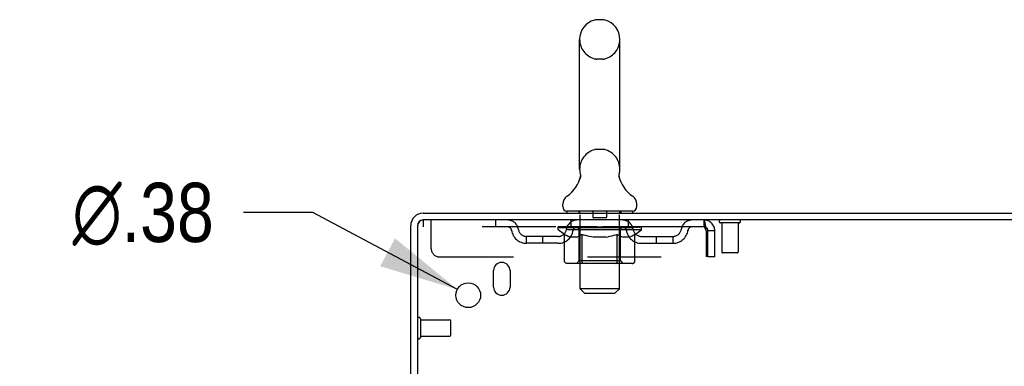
# Model space of a CAD drawing. Header units: inches. Extents: x 0 to 204, y 0 to 132.
# Tile 111 of 113: x 112.26 to 127.24, y 87.13 to 92.41. Entities that reach past the tile are written whole.
import ezdxf

# ---------------------------------------------------------------- set-up
doc = ezdxf.new("R2010")
doc.units = ezdxf.units.IN
doc.header["$LTSCALE"] = 11.243375
doc.header["$MEASUREMENT"] = 0
doc.linetypes.add('HIDDEN', pattern=[0.2, 0.1, -0.1])
doc.layers.get('0').update_dxf_attribs({"linetype": 'CONTINUOUS'})
doc.layers.add('DEFAULT_2', color=8, linetype='HIDDEN')
doc.layers.add('DIMENSIONS', color=7, linetype='CONTINUOUS')
doc.styles.get("Standard").update_dxf_attribs({"font": 'arial.ttf'})
doc.styles.add('TEXTSTYLE_1', font='gdt', dxfattribs={"width": 0.8})
doc.dimstyles.new('DIMSTYLE_2', dxfattribs={"dimtxt": 0.901875, "dimasz": 1.2025, "dimexe": 0.09, "dimexo": 0.07, "dimgap": 0.09, "dimtad": 0, "dimtih": 1, "dimtoh": 1, "dimzin": 4, "dimdsep": 46, "dimtxsty": 'Standard', "dimblk": '_FILLED', "dimblk1": '_FILLED', "dimblk2": '_FILLED', "dimcen": 0.09, "dimadec": 3, "dimazin": 1, "dimtfac": 1, "dimtdec": 3, "dimtofl": 0, "dimtmove": 0, "dimatfit": 1, "dimldrblk": '_FILLED', "dimfxl": 0, "dimtolj": 1, "dimtzin": 4, "dimarcsym": 0})

# ---------------------------------------------------------------- blocks, each defined once
blk = doc.blocks.new('_FILLED')
at = {"color": 0, "linetype": 'ByBlock'}
blk.add_solid([(0, 0), (-1, 0.2), (-1, -0.2)], dxfattribs=at)
blk = doc.blocks.new('*D26')
at = {"layer": 'DIMENSIONS', "color": 2, "linetype": 'Continuous'}
for p, q in [((116.719, 89.471), (115.666, 89.471)), ((118.919, 88.298), (116.719, 89.471))]:
    blk.add_line(p, q, dxfattribs=at)
at = {"layer": 'DIMENSIONS', "color": 2, "linetype": 'Continuous', "xscale": 1.2025, "yscale": 1.2025, "zscale": 1.2025, "rotation": 331.9294778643}
blk.add_blockref('_FILLED', (118.919, 88.298), dxfattribs=at)
at = {"layer": 'DIMENSIONS', "color": 2, "linetype": 'Continuous', "insert": (115.215, 89.922), "char_height": 0.90187, "width": 2.95261, "attachment_point": 3, "line_spacing_factor": 0.9, "style": 'TEXTSTYLE_1'}
blk.add_mtext('{\\fgdt;n}\\fArial;.38', dxfattribs=at)

msp = doc.modelspace()

# ---------------------------------------------------------------- linework, layer by layer
at = {"color": 7, "linetype": 'Continuous'}
for p, q in [((121.128, 92.405), (121.041, 92.405)), ((120.778, 90.13), (120.778, 92.105)), ((121.39, 90.13), (121.39, 92.105)), ((121.378, 90.031), (121.379, 90.036)), ((121.378, 90.026), (121.378, 90.031)), ((121.379, 90.021), (121.378, 90.026)), ((121.379, 90.041), (121.38, 90.046)), ((121.379, 90.036), (121.379, 90.041)), ((121.379, 90.016), (121.379, 90.021)), ((121.379, 90.011), (121.379, 90.016)), ((121.38, 90.006), (121.379, 90.011)), ((121.38, 90.046), (121.38, 90.051)), ((121.381, 90.001), (121.38, 90.006)), ((121.381, 90.056), (121.382, 90.06)), ((121.382, 89.997), (121.381, 90.001)), ((121.383, 89.993), (121.382, 89.997)), ((120.784, 89.987), (120.783, 89.982)), ((120.522, 89.559), (120.522, 89.598)), ((121.647, 89.559), (121.647, 89.598)), ((120.584, 89.49), (120.584, 89.46)), ((121.584, 89.49), (120.584, 89.49)), ((121.584, 89.49), (121.584, 89.46))]:
    msp.add_line(p, q, dxfattribs=at)
at = {"color": 3, "linetype": 'Continuous'}
for p, q in [((118.398, 89.46), (142.157, 89.46)), ((118.209, 86.043), (118.209, 89.271)), ((118.313, 89.266), (118.313, 86.042)), ((142.209, 89.356), (118.403, 89.356)), ((119.469, 88.335), (119.469, 88.585)), ((119.719, 88.585), (119.719, 88.335))]:
    msp.add_line(p, q, dxfattribs=at)
at = {"color": 7, "linetype": 'Continuous'}
for points in [[(120.786, 90.06), (120.787, 90.056), (120.788, 90.051), (120.789, 90.046), (120.79, 90.041), (120.79, 90.036), (120.79, 90.031), (120.79, 90.026), (120.79, 90.021), (120.79, 90.016), (120.789, 90.011), (120.789, 90.006), (120.788, 90.001), (120.787, 89.997), (120.786, 89.992), (120.784, 89.987)], [(121.38, 90.051), (121.381, 90.056), (121.382, 90.06)]]:
    msp.add_lwpolyline(points, dxfattribs=at)
at = {"color": 3, "linetype": 'Continuous'}
msp.add_circle((119.084, 88.21), 0.188, dxfattribs=at)
at = {"color": 7, "linetype": 'Continuous'}
for centre, radius, start, end in [((121.084, 92.105), 0.306, 105.6303, 180), ((121.041, 92.261), 0.144, 90, 105.6303), ((121.128, 92.261), 0.144, 74.3697, 90), ((121.084, 92.105), 0.306, 0, 74.3697), ((120.286, 90.146), 0.523, 304.6624, 347.2389), ((121.084, 90.13), 0.306, 180, 193.2053), ((121.882, 90.146), 0.523, 192.7611, 235.3376), ((121.084, 90.13), 0.306, 346.7947, 360), ((120.666, 89.598), 0.144, 124.6624, 180), ((121.503, 89.598), 0.144, 360, 55.3376), ((120.591, 89.559), 0.069, 180, 265), ((121.578, 89.559), 0.069, 275, 360), ((118.398, 89.271), 0.085, 90, 180)]:
    msp.add_arc(centre, radius, start, end, dxfattribs=at)
at = {"color": 3, "linetype": 'Continuous'}
for centre, radius, start, end in [((118.398, 89.271), 0.189, 90, 180), ((118.403, 89.266), 0.09, 90, 180), ((119.594, 88.585), 0.125, 0, 180), ((119.594, 88.335), 0.125, 180, 360)]:
    msp.add_arc(centre, radius, start, end, dxfattribs=at)
at = {"layer": 'DEFAULT_2', "color": 8, "linetype": 'HIDDEN'}
for p, q in [((121.128, 91.805), (121.041, 91.805)), ((121.128, 90.43), (121.041, 90.43)), ((120.764, 89.49), (120.764, 89.46)), ((120.784, 88.309), (120.784, 89.46)), ((120.979, 89.48), (120.979, 89.4)), ((121.189, 89.48), (121.189, 89.4)), ((121.384, 88.309), (121.384, 89.46)), ((121.404, 89.49), (121.404, 89.46)), ((118.397, 89.356), (118.397, 89.252)), ((118.397, 89.356), (118.403, 89.356)), ((122.667, 89.252), (118.397, 89.252)), ((118.522, 88.918), (118.522, 89.356)), ((119.497, 89.356), (119.497, 89.252)), ((120.451, 89.205), (120.451, 89.245)), ((120.451, 89.245), (120.757, 89.245)), ((120.452, 89.245), (120.452, 89.249)), ((120.572, 89.248), (120.452, 89.249)), ((120.461, 89.245), (120.461, 89.252)), ((120.469, 89.242), (120.469, 89.245)), ((120.469, 89.242), (121.699, 89.242)), ((120.478, 89.242), (120.478, 89.245)), ((120.479, 89.242), (120.479, 89.245)), ((120.489, 89.245), (120.489, 89.252)), ((120.505, 89.242), (120.505, 89.245)), ((120.507, 89.242), (120.507, 89.245)), ((120.536, 89.245), (120.536, 89.252)), ((120.55, 89.242), (120.55, 89.245)), ((120.553, 89.242), (120.553, 89.245)), ((120.572, 89.245), (120.572, 89.248)), ((120.599, 89.245), (120.599, 89.252)), ((120.601, 89.242), (120.601, 89.245)), ((120.601, 89.242), (120.601, 89.245)), ((120.604, 89.242), (120.604, 89.245)), ((120.611, 89.242), (120.611, 89.245)), ((120.612, 89.242), (120.612, 89.245)), ((120.615, 89.242), (120.615, 89.245)), ((120.618, 89.242), (120.618, 89.246)), ((120.623, 89.242), (120.623, 89.245)), ((120.637, 89.242), (120.637, 89.245)), ((120.647, 89.252), (120.647, 89.356)), ((120.655, 89.242), (120.655, 89.247)), ((120.655, 89.242), (120.655, 89.245)), ((120.676, 89.242), (120.676, 89.245)), ((120.676, 89.242), (120.676, 89.245)), ((120.677, 89.245), (120.677, 89.252)), ((120.687, 89.242), (120.687, 89.245)), ((120.691, 89.242), (120.691, 89.245)), ((120.7, 89.242), (120.7, 89.245)), ((120.712, 89.242), (120.712, 89.249)), ((120.727, 89.242), (120.727, 89.245)), ((120.73, 89.242), (120.73, 89.245)), ((120.757, 89.242), (120.757, 89.245)), ((120.824, 89.245), (120.762, 89.245)), ((120.768, 89.245), (120.768, 89.252)), ((120.774, 89.242), (120.774, 89.245)), ((120.779, 89.242), (120.779, 89.245)), ((120.785, 89.242), (120.785, 89.25)), ((120.789, 89.242), (120.789, 89.245)), ((120.8, 89.242), (120.8, 89.245)), ((120.824, 89.242), (120.824, 89.245)), ((120.899, 89.245), (120.84, 89.245)), ((120.86, 89.242), (120.86, 89.245)), ((120.868, 89.245), (120.868, 89.252)), ((120.871, 89.242), (120.871, 89.245)), ((120.874, 89.242), (120.874, 89.251)), ((120.876, 89.242), (120.876, 89.245)), ((120.884, 89.242), (120.884, 89.245)), ((120.899, 89.242), (120.899, 89.245)), ((120.98, 89.245), (120.925, 89.245)), ((120.938, 89.242), (120.938, 89.245)), ((120.97, 89.245), (121.084, 89.252)), ((120.974, 89.245), (120.974, 89.252)), ((120.975, 89.251), (120.974, 89.252)), ((120.975, 89.245), (120.975, 89.251)), ((120.975, 89.242), (120.975, 89.245)), ((120.979, 89.242), (120.979, 89.245)), ((120.98, 89.242), (120.98, 89.245)), ((120.98, 89.242), (120.98, 89.245)), ((121.179, 89.39), (120.989, 89.39)), ((121.063, 89.245), (121.015, 89.245)), ((121.021, 89.242), (121.021, 89.245)), ((121.063, 89.242), (121.063, 89.245)), ((121.082, 89.245), (121.082, 89.245)), ((121.082, 89.242), (121.082, 89.245)), ((121.082, 89.242), (121.082, 89.245)), ((121.084, 89.245), (121.084, 89.252)), ((121.084, 89.252), (121.199, 89.245)), ((121.087, 89.242), (121.087, 89.245)), ((121.087, 89.242), (121.087, 89.245)), ((121.087, 89.245), (121.087, 89.245)), ((121.105, 89.242), (121.105, 89.245)), ((121.105, 89.245), (121.153, 89.245)), ((121.148, 89.242), (121.148, 89.245)), ((121.188, 89.242), (121.188, 89.245)), ((121.189, 89.242), (121.189, 89.245)), ((121.189, 89.245), (121.243, 89.245)), ((121.19, 89.242), (121.19, 89.245)), ((121.194, 89.245), (121.194, 89.252)), ((121.194, 89.251), (121.194, 89.252)), ((121.194, 89.245), (121.194, 89.251)), ((121.194, 89.242), (121.194, 89.245)), ((121.23, 89.242), (121.23, 89.245)), ((121.269, 89.242), (121.269, 89.245)), ((121.269, 89.245), (121.328, 89.245)), ((121.285, 89.242), (121.285, 89.245)), ((121.292, 89.242), (121.292, 89.245)), ((121.295, 89.242), (121.295, 89.251)), ((121.297, 89.242), (121.297, 89.245)), ((121.301, 89.245), (121.301, 89.252)), ((121.308, 89.242), (121.308, 89.245)), ((121.344, 89.242), (121.344, 89.245)), ((121.344, 89.245), (121.406, 89.245)), ((121.368, 89.242), (121.368, 89.245)), ((121.379, 89.242), (121.379, 89.245)), ((121.383, 89.242), (121.383, 89.25)), ((121.389, 89.242), (121.389, 89.245)), ((121.394, 89.242), (121.394, 89.245)), ((121.401, 89.245), (121.401, 89.252)), ((121.411, 89.242), (121.411, 89.245)), ((121.411, 89.245), (121.613, 89.245)), ((121.438, 89.242), (121.438, 89.245)), ((121.441, 89.242), (121.441, 89.245)), ((121.457, 89.242), (121.457, 89.249)), ((121.468, 89.242), (121.468, 89.245)), ((121.478, 89.242), (121.478, 89.245)), ((121.482, 89.242), (121.482, 89.245)), ((121.491, 89.245), (121.491, 89.252)), ((121.493, 89.242), (121.493, 89.245)), ((121.493, 89.242), (121.493, 89.245)), ((121.513, 89.242), (121.513, 89.247)), ((121.514, 89.242), (121.514, 89.245)), ((121.522, 89.252), (121.522, 89.356)), ((121.532, 89.242), (121.532, 89.245)), ((121.546, 89.242), (121.546, 89.245)), ((121.55, 89.242), (121.55, 89.246)), ((121.554, 89.242), (121.554, 89.245)), ((121.557, 89.242), (121.557, 89.245)), ((121.557, 89.242), (121.557, 89.245)), ((121.564, 89.242), (121.564, 89.245)), ((121.567, 89.242), (121.567, 89.245)), ((121.568, 89.242), (121.568, 89.245)), ((121.569, 89.245), (121.569, 89.252)), ((121.616, 89.242), (121.616, 89.245)), ((121.618, 89.242), (121.618, 89.245)), ((121.633, 89.245), (121.633, 89.252)), ((121.661, 89.242), (121.661, 89.245)), ((121.663, 89.242), (121.663, 89.245)), ((121.679, 89.245), (121.679, 89.252)), ((121.689, 89.242), (121.689, 89.245)), ((121.69, 89.242), (121.69, 89.245)), ((121.699, 89.242), (121.699, 89.245)), ((121.708, 89.245), (121.708, 89.252)), ((121.718, 89.205), (121.718, 89.252)), ((122.667, 89.356), (122.667, 89.252)), ((122.67, 89.354), (122.667, 89.356)), ((123.205, 89.313), (122.921, 89.313)), ((122.939, 89.313), (122.939, 88.866)), ((123.187, 89.313), (123.187, 88.866)), ((119.97, 89.001), (119.97, 89.105)), ((120.453, 89.105), (119.97, 89.105)), ((120.22, 89.001), (120.22, 89.105)), ((120.548, 89.137), (120.451, 89.205)), ((121.718, 89.205), (120.451, 89.205)), ((120.548, 88.73), (120.548, 89.137)), ((120.548, 89.137), (120.563, 89.127)), ((120.578, 89.118), (120.563, 89.127)), ((120.592, 89.11), (120.577, 89.118)), ((120.607, 89.103), (120.592, 89.11)), ((120.621, 89.098), (120.606, 89.103)), ((120.635, 89.093), (120.621, 89.098)), ((120.729, 89.093), (120.635, 89.093)), ((120.729, 89.093), (120.743, 89.098)), ((120.757, 89.103), (120.743, 89.098)), ((120.772, 89.11), (120.757, 89.103)), ((120.786, 89.118), (120.771, 89.11)), ((120.772, 88.733), (120.772, 89.202)), ((120.801, 89.127), (120.786, 89.118)), ((120.815, 89.137), (120.801, 89.127)), ((120.815, 88.73), (120.815, 89.137)), ((120.815, 89.137), (120.845, 89.127)), ((120.873, 89.118), (120.844, 89.127)), ((120.902, 89.11), (120.873, 89.118)), ((120.93, 89.103), (120.901, 89.11)), ((120.958, 89.098), (120.929, 89.104)), ((120.985, 89.093), (120.957, 89.098)), ((121.183, 89.093), (120.985, 89.093)), ((121.183, 89.093), (121.211, 89.098)), ((121.238, 89.103), (121.211, 89.098)), ((121.266, 89.11), (121.238, 89.103)), ((121.294, 89.118), (121.266, 89.11)), ((121.322, 89.126), (121.294, 89.117)), ((121.351, 89.136), (121.322, 89.126)), ((121.351, 88.73), (121.351, 89.136)), ((121.351, 89.136), (121.365, 89.126)), ((121.379, 89.118), (121.365, 89.126)), ((121.392, 89.11), (121.379, 89.118)), ((121.406, 89.103), (121.392, 89.11)), ((121.397, 88.733), (121.397, 89.202)), ((121.419, 89.098), (121.406, 89.104)), ((121.433, 89.093), (121.419, 89.098)), ((121.537, 89.093), (121.433, 89.093)), ((121.537, 89.093), (121.55, 89.098)), ((121.564, 89.103), (121.55, 89.098)), ((121.577, 89.11), (121.563, 89.103)), ((121.591, 89.117), (121.577, 89.11)), ((121.604, 89.126), (121.59, 89.117)), ((121.618, 89.135), (121.604, 89.126)), ((121.618, 89.135), (121.718, 89.205)), ((121.618, 88.73), (121.618, 89.135)), ((121.716, 89.105), (122.199, 89.105)), ((121.949, 89.001), (121.949, 89.105)), ((122.199, 89.001), (122.199, 89.105)), ((122.7, 89.189), (122.7, 88.793)), ((122.73, 88.793), (122.73, 89.189)), ((122.834, 89.189), (122.73, 89.189)), ((122.834, 88.793), (122.834, 89.189)), ((120.453, 89.001), (119.97, 89.001)), ((121.716, 89.001), (122.199, 89.001)), ((118.647, 88.793), (122.7, 88.793)), ((122.834, 88.793), (122.73, 88.793)), ((123.177, 88.856), (122.949, 88.856)), ((121.575, 88.693), (120.591, 88.693)), ((120.772, 88.733), (120.732, 88.693)), ((121.397, 88.733), (120.772, 88.733)), ((121.329, 88.693), (121.332, 88.693)), ((121.337, 88.696), (121.339, 88.698)), ((121.339, 88.698), (121.342, 88.7)), ((121.397, 88.733), (121.437, 88.693)), ((120.853, 88.24), (120.784, 88.309)), ((121.384, 88.309), (120.784, 88.309)), ((120.853, 88.24), (121.315, 88.24)), ((121.315, 88.24), (121.384, 88.309)), ((118.356, 87.852), (118.356, 87.568)), ((118.356, 87.834), (118.803, 87.834)), ((118.813, 87.824), (118.813, 87.596)), ((118.356, 87.586), (118.803, 87.586))]:
    msp.add_line(p, q, dxfattribs=at)
for points in [[(122.674, 89.248), (122.672, 89.25), (122.67, 89.251), (122.667, 89.252)], [(122.67, 89.354), (122.672, 89.351), (122.674, 89.346), (122.677, 89.339), (122.679, 89.33), (122.681, 89.319), (122.684, 89.307), (122.686, 89.293), (122.689, 89.277), (122.691, 89.261), (122.693, 89.244), (122.696, 89.226), (122.698, 89.207), (122.7, 89.189)], [(122.674, 89.248), (122.677, 89.245), (122.679, 89.242), (122.681, 89.238), (122.684, 89.233), (122.686, 89.228), (122.689, 89.222), (122.691, 89.216), (122.693, 89.209), (122.696, 89.203), (122.698, 89.196), (122.7, 89.189)], [(120.591, 88.693), (120.586, 88.693), (120.58, 88.694), (120.575, 88.696), (120.571, 88.698), (120.566, 88.7), (120.562, 88.703), (120.558, 88.707), (120.554, 88.711), (120.552, 88.715), (120.55, 88.72), (120.548, 88.725), (120.548, 88.73)], [(120.837, 88.693), (120.834, 88.693), (120.832, 88.694), (120.829, 88.696), (120.827, 88.698), (120.824, 88.7), (120.822, 88.703), (120.82, 88.707), (120.819, 88.711), (120.817, 88.715), (120.816, 88.72), (120.816, 88.725), (120.815, 88.73)], [(121.332, 88.693), (121.334, 88.694), (121.337, 88.696)], [(121.342, 88.7), (121.344, 88.703), (121.346, 88.707), (121.347, 88.711), (121.349, 88.715)], [(121.344, 88.703), (121.346, 88.707), (121.347, 88.711)], [(121.349, 88.715), (121.35, 88.72), (121.35, 88.725), (121.351, 88.73)], [(121.35, 88.72), (121.35, 88.725), (121.351, 88.73)], [(121.575, 88.693), (121.581, 88.693), (121.586, 88.694), (121.591, 88.696), (121.596, 88.698), (121.6, 88.7), (121.605, 88.703), (121.608, 88.707), (121.612, 88.711), (121.614, 88.715), (121.617, 88.72), (121.618, 88.725), (121.618, 88.73)]]:
    msp.add_lwpolyline(points, dxfattribs=at)
for centre, radius, start, end in [((121.084, 92.105), 0.306, 180, 254.3697), ((121.084, 92.105), 0.306, 285.6303, 360), ((121.041, 91.949), 0.144, 254.3697, 270), ((121.128, 91.949), 0.144, 270, 285.6303), ((121.084, 90.13), 0.306, 105.6303, 180), ((121.041, 90.286), 0.144, 90, 105.6303), ((121.128, 90.286), 0.144, 74.3697, 90), ((121.084, 90.13), 0.306, 0, 74.3697), ((120.591, 89.559), 0.069, 265, 270), ((120.754, 89.46), 0.03, 0, 90), ((120.969, 89.48), 0.01, 0, 90), ((120.989, 89.4), 0.01, 180, 270), ((121.179, 89.4), 0.01, 270, 360), ((121.199, 89.48), 0.01, 90, 180), ((121.414, 89.46), 0.03, 90, 180), ((121.578, 89.559), 0.069, 270, 275), ((119.681, 89.189), 0.167, 8.0716, 90), ((119.681, 89.189), 0.0625, 7.9863, 90), ((120.742, 89.189), 0.167, 90, 171.9284), ((120.741, 89.189), 0.0625, 90, 172.0137), ((120.732, 89.202), 0.0398, 0, 90), ((121.437, 89.202), 0.0398, 90, 180), ((121.427, 89.189), 0.167, 8.0716, 90), ((121.427, 89.189), 0.0625, 7.9863, 90), ((122.488, 89.189), 0.167, 90, 171.9284), ((122.488, 89.189), 0.0625, 90, 172.0137), ((122.667, 89.189), 0.167, 0, 90), ((122.667, 89.189), 0.063, 0, 90), ((122.921, 89.334), 0.0215, 90, 270), ((123.205, 89.334), 0.0215, 270, 90), ((119.97, 89.23), 0.229, 187.9863, 270), ((119.97, 89.23), 0.125, 188.0716, 270), ((120.453, 89.23), 0.125, 270, 351.9284), ((120.453, 89.23), 0.229, 270, 352.0137), ((121.716, 89.23), 0.229, 187.9863, 270), ((121.716, 89.23), 0.125, 188.0716, 270), ((122.199, 89.23), 0.125, 270, 351.9284), ((122.199, 89.23), 0.229, 270, 352.0137), ((118.647, 88.918), 0.125, 180, 270), ((122.949, 88.866), 0.01, 180, 270), ((123.177, 88.866), 0.01, 270, 360), ((118.335, 87.852), 0.0215, 0, 180), ((118.803, 87.824), 0.01, 0, 90), ((118.803, 87.596), 0.01, 270, 360), ((118.335, 87.568), 0.0215, 180, 360)]:
    msp.add_arc(centre, radius, start, end, dxfattribs=at)
for centre, major_axis, ratio, start_param, end_param in [((121.084, 89.252), (0.633, 0.007), 0.05963, 9.249616, 9.431313), ((121.084, 89.252), (0.633, 0), 0.060556, -3.083241, -2.96706), ((121.084, 89.252), (0.633, 0.013), 0.05688, 2.791345, 2.965878), ((120.475, 89.24), (0.198, -0.002), 0.05963, 0.605815, 1.645666), ((120.407, 89.24), (0.198, 0.002), 0.05963, 0.25549, 1.295341), ((121.084, 89.252), (0.633, -0.007), 0.05963, -2.96643, -2.791898), ((120.407, 89.233), (0.198, 0.004), 0.05688, 1.20151, 1.294789), ((120.475, 89.233), (0.198, 0), 0.060556, 1.551758, 1.645036), ((120.431, 89.233), (0.198, 0.002), 0.05963, 1.170259, 1.376596), ((120.477, 89.235), (0.164, 0.002), 0.05963, 1.065228, 1.614276), ((120.457, 89.235), (0.164, 0.003), 0.05688, 0.890143, 1.43919), ((120.515, 89.235), (0.164, 0), 0.060556, 1.240391, 1.789438), ((121.084, 89.252), (0.633, 0.019), 0.052395, 2.616403, 2.790936), ((120.538, 89.24), (0.198, -0.004), 0.05688, 0.7809, 1.820751), ((120.403, 89.24), (0.198, 0.004), 0.05688, 0.080405, 1.120256), ((121.084, 89.252), (0.633, -0.013), 0.05688, -2.791345, -2.616812), ((120.403, 89.233), (0.198, 0.006), 0.052395, 1.026568, 1.119847), ((120.538, 89.233), (0.198, -0.002), 0.05963, 1.72692, 1.820198), ((120.456, 89.235), (0.164, 0.005), 0.052395, 0.715201, 1.264248), ((120.57, 89.235), (0.164, -0.002), 0.05963, 1.415553, 1.9646), ((121.084, 89.252), (0.633, 0.025), 0.046319, 2.441654, 2.616187), ((120.617, 89.24), (0.198, -0.006), 0.052395, 0.955842, 1.995693), ((120.42, 89.24), (0.198, 0.006), 0.052395, -0.094537, 0.945314), ((121.084, 89.252), (0.633, -0.019), 0.052395, -2.616403, -2.44187), ((120.42, 89.233), (0.198, 0.008), 0.046319, 0.851819, 0.945098), ((120.617, 89.233), (0.198, -0.004), 0.05688, 1.902006, 1.995284), ((120.475, 89.235), (0.164, 0.006), 0.046319, 0.540452, 1.089499), ((120.641, 89.235), (0.164, -0.003), 0.05688, 1.590638, 2.139686), ((120.431, 89.24), (0.198, 0), 0.060556, 0.430652, 0.777569), ((121.084, 89.252), (0.633, 0.029), 0.038841, 2.267123, 2.441656), ((120.711, 89.24), (0.198, -0.008), 0.046319, 1.130591, 2.170442), ((121.084, 89.252), (0.633, -0.025), 0.046319, -2.441654, -2.267121), ((120.457, 89.24), (0.198, 0.008), 0.046319, -0.269286, 0.770565), ((120.457, 89.233), (0.198, 0.009), 0.038841, 0.677289, 0.770567), ((120.711, 89.233), (0.198, -0.006), 0.052395, 2.076947, 2.170226), ((120.511, 89.235), (0.164, 0.008), 0.038841, 0.365921, 0.914969), ((120.726, 89.235), (0.164, -0.005), 0.052395, 1.76558, 2.314627), ((121.084, 89.252), (0.633, 0.033), 0.030195, 2.09281, 2.267343), ((120.816, 89.24), (0.198, -0.009), 0.038841, 1.305122, 2.344973), ((121.084, 89.252), (0.633, -0.029), 0.038841, -2.267123, -2.092591), ((120.513, 89.24), (0.198, 0.009), 0.038841, -0.443817, 0.596034), ((120.513, 89.233), (0.198, 0.01), 0.030195, 0.502975, 0.596254), ((120.816, 89.233), (0.198, -0.008), 0.046319, 2.251696, 2.344975), ((120.566, 89.235), (0.164, 0.009), 0.030195, 0.191608, 0.740655), ((120.821, 89.235), (0.164, -0.006), 0.046319, 1.940329, 2.489376), ((120.587, 89.24), (0.198, 0.01), 0.030195, -0.61813, 0.421721), ((121.084, 89.252), (0.633, 0.036), 0.020645, 1.918687, 2.09322), ((120.928, 89.24), (0.198, -0.01), 0.030195, 1.479435, 2.519286), ((121.084, 89.252), (0.633, -0.033), 0.030195, -2.09281, -1.918277), ((120.587, 89.233), (0.198, 0.011), 0.020645, 0.328852, 0.422131), ((120.928, 89.233), (0.198, -0.009), 0.038841, 2.426227, 2.519505), ((120.636, 89.235), (0.164, 0.009), 0.020645, 0.017485, 0.566532), ((120.925, 89.235), (0.164, -0.008), 0.038841, 2.11486, 2.663907), ((120.676, 89.24), (0.198, 0.011), 0.020645, -0.792253, 0.247598), ((121.084, 89.252), (0.633, 0.038), 0.010478, 1.744704, 1.919237), ((121.046, 89.24), (0.198, -0.011), 0.020645, 1.653558, 2.693409), ((121.084, 89.252), (0.633, -0.036), 0.020645, -1.918687, -1.744154), ((120.676, 89.233), (0.198, 0.012), 0.010478, 0.154869, 0.248148), ((121.046, 89.233), (0.198, -0.01), 0.030195, 2.60054, 2.693819), ((120.72, 89.235), (0.164, 0.01), 0.010478, 6.126688, 6.675735), ((121.033, 89.235), (0.164, -0.009), 0.030195, 2.289173, 2.83822), ((120.777, 89.24), (0.198, 0.012), 0.010478, -0.966236, -0.000846), ((121.165, 89.24), (0.198, -0.012), 0.010478, 1.827541, 2.867392), ((121.084, 89.252), (0.633, -0.038), 0.010478, -1.744704, -1.570171), ((121.165, 89.233), (0.198, -0.011), 0.020645, 2.774664, 2.867942), ((121.143, 89.235), (0.164, -0.009), 0.020645, 2.463296, 3.012344), ((121.004, 89.24), (0.198, 0.012), 0.010478, 0.274201, 1.314052), ((120.917, 89.235), (0.164, 0.01), 0.010478, -0.000483, 0.504314), ((120.887, 89.233), (0.198, 0.012), 0.010478, 0.099668, 0.192946), ((121.084, 89.252), (0.633, 0.038), 0.010478, -1.571421, -1.396888), ((121.281, 89.233), (0.198, -0.012), 0.010478, 2.948646, 3.041925), ((121.251, 89.235), (0.164, -0.01), 0.010478, 2.637279, 3.142076), ((121.122, 89.24), (0.198, 0.011), 0.020645, 0.448184, 1.488034), ((121.026, 89.235), (0.164, 0.009), 0.020645, 0.129249, 0.678296), ((121.004, 89.233), (0.198, 0.011), 0.020645, 0.273651, 0.366929), ((121.084, 89.252), (0.633, 0.036), 0.020645, -1.397439, -1.222906), ((121.084, 89.252), (0.633, -0.038), 0.010478, 1.222355, 1.396888), ((121.392, 89.24), (0.198, -0.012), 0.010478, -3.140747, -2.175357), ((121.24, 89.24), (0.198, 0.01), 0.030195, 0.622307, 1.662158), ((121.135, 89.235), (0.164, 0.009), 0.030195, 0.303372, 0.852419), ((121.449, 89.235), (0.164, -0.01), 0.010478, 2.749043, 3.29809), ((121.493, 89.24), (0.198, -0.011), 0.020645, 2.893995, 3.933846), ((121.122, 89.233), (0.198, 0.01), 0.030195, 0.447774, 0.541052), ((121.493, 89.233), (0.198, -0.012), 0.010478, 2.893445, 2.986723), ((121.084, 89.252), (0.633, 0.033), 0.030195, -1.223315, -1.048783), ((121.084, 89.252), (0.633, -0.036), 0.020645, 1.048373, 1.222906), ((121.353, 89.24), (0.198, 0.009), 0.038841, 0.79662, 1.836471), ((121.244, 89.235), (0.164, 0.008), 0.038841, 0.477686, 1.026733), ((121.533, 89.235), (0.164, -0.009), 0.020645, 2.57506, 3.124108), ((121.582, 89.24), (0.198, -0.01), 0.030195, 2.719872, 3.759723), ((121.458, 89.24), (0.198, 0.008), 0.046319, 0.971151, 2.011002), ((121.24, 89.233), (0.198, 0.009), 0.038841, 0.622087, 0.715366), ((121.582, 89.233), (0.198, -0.011), 0.020645, 2.719462, 2.812741), ((121.084, 89.252), (0.633, 0.029), 0.038841, -1.049002, -0.874469), ((121.084, 89.252), (0.633, -0.033), 0.030195, 0.87425, 1.048783), ((121.347, 89.235), (0.164, 0.006), 0.046319, 0.652216, 1.201263), ((121.551, 89.24), (0.198, 0.006), 0.052395, 1.1459, 2.185751), ((121.603, 89.235), (0.164, -0.009), 0.030195, 2.400937, 2.949985), ((121.655, 89.24), (0.198, -0.009), 0.038841, 2.545558, 3.585409), ((121.443, 89.235), (0.164, 0.005), 0.052395, 0.826965, 1.376012), ((121.353, 89.233), (0.198, 0.008), 0.046319, 0.796618, 0.889896), ((121.655, 89.233), (0.198, -0.01), 0.030195, 2.545339, 2.638617), ((121.631, 89.24), (0.198, 0.004), 0.05688, 1.320842, 2.360692), ((121.084, 89.252), (0.633, 0.025), 0.046319, -0.874471, -0.699939), ((121.084, 89.252), (0.633, -0.029), 0.038841, 0.699936, 0.874469), ((121.711, 89.24), (0.198, -0.008), 0.046319, 2.371028, 3.410879), ((121.657, 89.235), (0.164, -0.008), 0.038841, 2.226624, 2.775671), ((121.693, 89.24), (0.198, 0.002), 0.05963, 1.495927, 2.535778), ((121.527, 89.235), (0.164, 0.003), 0.05688, 1.001907, 1.550954), ((121.748, 89.24), (0.198, -0.006), 0.052395, 2.196279, 3.23613), ((121.694, 89.235), (0.164, -0.006), 0.046319, 2.052093, 2.601141), ((121.458, 89.233), (0.198, 0.006), 0.052395, 0.971367, 1.064645), ((121.737, 89.24), (0.198, 0), 0.060556, 1.671089, 2.71094), ((121.711, 89.233), (0.198, -0.009), 0.038841, 2.371026, 2.464304), ((121.765, 89.24), (0.198, -0.004), 0.05688, 2.021337, 3.061188), ((121.084, 89.252), (0.633, 0.019), 0.052395, -0.699723, -0.52519), ((121.084, 89.252), (0.633, -0.025), 0.046319, 0.525406, 0.699939), ((121.762, 89.24), (0.198, -0.002), 0.05963, 1.846251, 2.886102), ((121.598, 89.235), (0.164, 0.002), 0.05963, 1.176993, 1.72604), ((121.712, 89.235), (0.164, -0.005), 0.052395, 1.877344, 2.426392), ((121.654, 89.235), (0.164, 0), 0.060556, 1.352155, 1.901202), ((121.712, 89.235), (0.164, -0.003), 0.05688, 1.702402, 2.25145), ((121.692, 89.235), (0.164, -0.002), 0.05963, 1.527317, 2.076364), ((121.551, 89.233), (0.198, 0.004), 0.05688, 1.146309, 1.239587), ((121.748, 89.233), (0.198, -0.008), 0.046319, 2.196495, 2.289773), ((121.084, 89.252), (0.633, 0.013), 0.05688, -0.524781, -0.350248), ((121.084, 89.252), (0.633, -0.019), 0.052395, 0.350657, 0.52519), ((121.631, 89.233), (0.198, 0.002), 0.05963, 1.321394, 1.414673), ((121.765, 89.233), (0.198, -0.006), 0.052395, 2.021746, 2.115024), ((121.084, 89.252), (0.633, 0.007), 0.05963, -0.349695, -0.175162), ((121.084, 89.252), (0.633, -0.013), 0.05688, 0.175715, 0.350248), ((121.693, 89.233), (0.198, 0), 0.060556, 1.496556, 1.589835), ((121.762, 89.233), (0.198, -0.004), 0.05688, 1.846804, 1.940083), ((121.737, 89.233), (0.198, -0.002), 0.05963, 1.671719, 1.764997), ((121.084, 89.252), (0.633, 0), 0.060556, -0.174533, 0), ((121.084, 89.252), (0.633, -0.007), 0.05963, 0.000629, 0.175162)]:
    msp.add_ellipse(centre, major_axis=major_axis, ratio=ratio, start_param=start_param, end_param=end_param, dxfattribs=at)

# ---------------------------------------------------------------- dimensions: what is measured, and where the dimension line sits
at = {"layer": 'DIMENSIONS', "color": 2, "linetype": 'Continuous'}
dim = msp.add_diameter_dim_2p(p1=(118.918847, 88.297752), p2=(119.249735, 88.121293), text='%%c<>', dimstyle='DIMSTYLE_2', override={"dimpost": '<>'}, dxfattribs=at)
dim.commit()
dim.dimension.update_dxf_attribs({"geometry": '*D26', "text_midpoint": (113.739092, 89.471162), "dimtype": 163})

doc.saveas('drawing.dxf')
